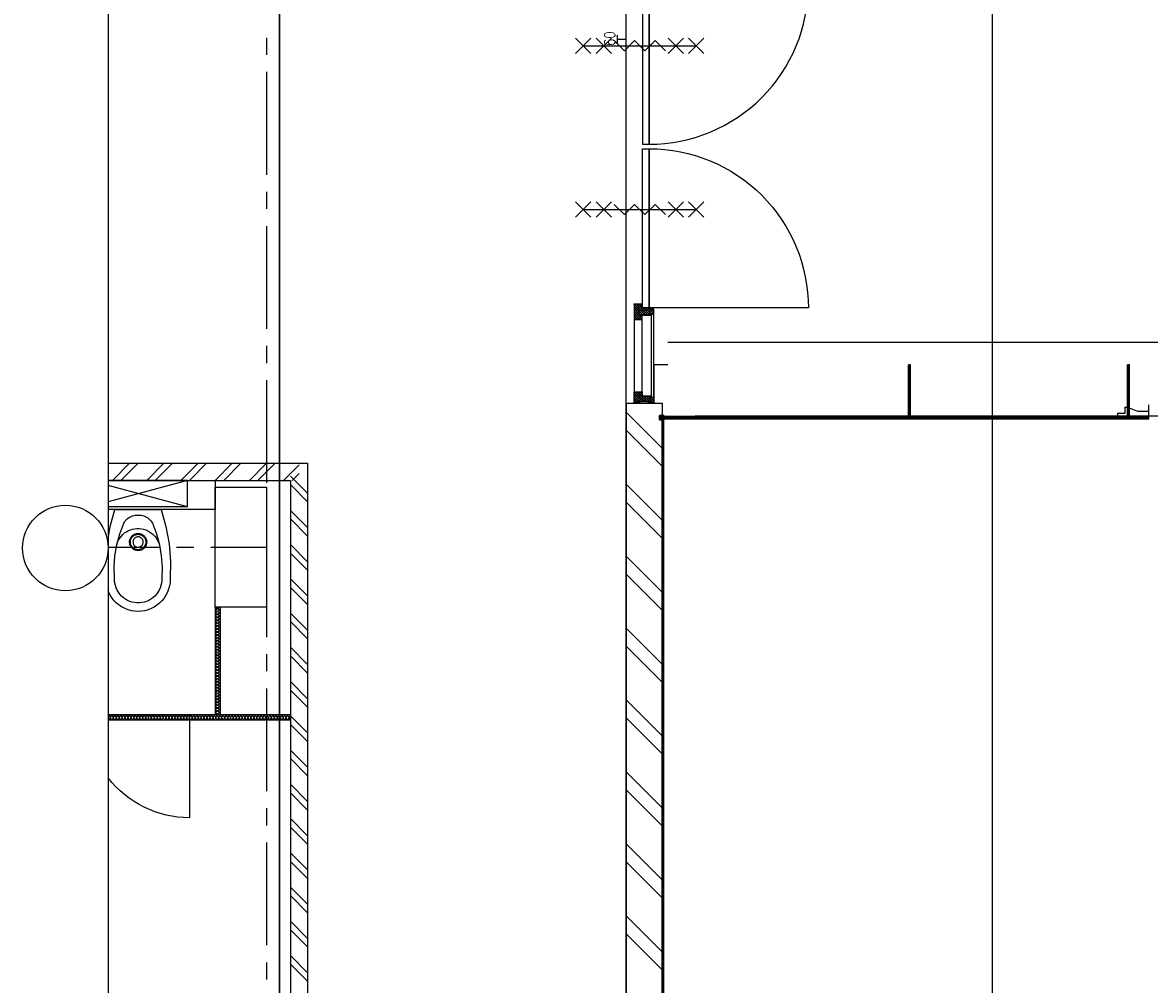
# Model space of a CAD drawing. Extents: x -66955 to 52345, y -20450 to 69550.
# Tile 13 of 94: x -66955 to -60373, y 28021 to 33639. Entities that reach past the tile are written whole.
import ezdxf
from ezdxf.enums import TextEntityAlignment as Align

# ---------------------------------------------------------------- set-up
doc = ezdxf.new("R2010")
doc.units = 0
doc.header["$MEASUREMENT"] = 0
doc.linetypes.add('DASHED', pattern=[0.75, 0.5, -0.25])
doc.linetypes.add('LEEG', pattern=[1, -1])
for name, color, linetype in [('-E2-', 7, 'CONTINUOUS'), ('BEGGR$--21-', 7, 'CONTINUOUS'), ('BEGGR$--22-', 7, 'CONTINUOUS'), ('BEGGR$--28-', 7, 'CONTINUOUS'), ('BEGGR$--32-', 7, 'CONTINUOUS'), ('BEGGR$--74-', 7, 'CONTINUOUS'), ('BEGGR$--E5-', 7, 'CONTINUOUS'), ('BEGGR$--E6-', 7, 'CONTINUOUS'), ('BEGGR--74-', 7, 'CONTINUOUS'), ('STRAMIEN--E3-', 7, 'CONTINUOUS'), ('STRAMIEN--E7-', 7, 'CONTINUOUS')]:
    doc.layers.add(name, color=color, linetype=linetype)
doc.styles.add('ROMANS', font='ROMANS', dxfattribs={"height": 0.2})
doc.styles.add('txt', font='TXT', dxfattribs={"height": 0.2})

# ---------------------------------------------------------------- blocks, each defined once
blk = doc.blocks.new('*O0')
at = {"layer": '-E2-', "color": 7, "linetype": 'CONTINUOUS'}
for points in [[(42000, -89500), (42000, 0), (-76800, 0), (-76800, -89500)], [(-75800, -1000), (41000, -1000), (41000, -79500), (-75800, -79500), (-75800, -1000)], [(41000, -1000), (-75800, -1000), (-75800, -79500), (41000, -79500)]]:
    blk.add_lwpolyline(points, close=True, dxfattribs=at)
blk = doc.blocks.new('A0100S')
at = {"layer": '-E2-', "color": 7, "linetype": 'CONTINUOUS'}
blk.add_blockref('*O0', (-42000, 89500), dxfattribs=at)
blk = doc.blocks.new('*O595')
at = {"layer": 'BEGGR$--E6-', "color": 7, "linetype": 'CONTINUOUS'}
for p, q in [((-375, -45), (-285, 45)), ((-285, -45), (-375, 45)), ((-330, 0), (330, 0)), ((-255, -45), (-165, 45)), ((-165, -45), (-255, 45)), ((165, -45), (255, 45)), ((255, -45), (165, 45)), ((285, -45), (375, 45)), ((375, -45), (285, 45))]:
    blk.add_line(p, q, dxfattribs=at)
blk.add_lwpolyline([(-150, 30), (-90, -30), (-30, 30.02), (30, -30), (90, 30), (150, -30)], dxfattribs=at)
blk = doc.blocks.new('*O596')
at = {"layer": 'BEGGR$--E6-', "color": 7, "linetype": 'CONTINUOUS'}
for p, q in [((-375, -45), (-285, 45)), ((-285, -45), (-375, 45)), ((-330, 0), (330, 0)), ((-255, -45), (-165, 45)), ((-165, -45), (-255, 45)), ((165, -45), (255, 45)), ((255, -45), (165, 45)), ((285, -45), (375, 45)), ((375, -45), (285, 45))]:
    blk.add_line(p, q, dxfattribs=at)
blk.add_lwpolyline([(-150, 30), (-90, -30), (-30, 30.02), (30, -30), (90, 30), (150, -30)], dxfattribs=at)
blk = doc.blocks.new('*O604')
at = {"layer": 'BEGGR$--32-', "color": 7, "linetype": 'CONTINUOUS'}
for p, q in [((-494.36, 1500), (-508.5, 1485.86)), ((-480.22, 1500), (-508.5, 1471.72)), ((-508.5, 1500), (-461.5, 1453)), ((-475.07, 1491), (-508.5, 1457.57)), ((-460.93, 1491), (-508.5, 1443.43)), ((-508.5, 1485.86), (-461.5, 1438.86)), ((-508.5, 1471.72), (-469.78, 1433)), ((-508.5, 1457.57), (-483.93, 1433)), ((-446.79, 1491), (-504.79, 1433)), ((-494.36, 1500), (-452.36, 1458)), ((-432.65, 1491), (-490.65, 1433)), ((-480.22, 1500), (-478.5, 1498.28)), ((-471.22, 1491), (-438.22, 1458)), ((-457.07, 1491), (-424.07, 1458)), ((-409.51, 1500), (-451.51, 1458)), ((-442.93, 1491), (-410.5, 1458.57)), ((-395.36, 1500), (-437.36, 1458)), ((-428.79, 1491), (-401.79, 1464)), ((-423.65, 1500), (-424.5, 1499.15)), ((-423.65, 1500), (-394.5, 1470.85)), ((-394.5, 1486.72), (-423.22, 1458)), ((-409.51, 1500), (-394.5, 1484.99)), ((-394.5, 1472.58), (-403.08, 1464)), ((-395.36, 1500), (-394.5, 1499.14)), ((-508.5, 1443.43), (-498.07, 1433)), ((-461.5, 1448.01), (-476.51, 1433)), ((-461.5, 1433.86), (-462.36, 1433)), ((-508.5, 1004.85), (-503.35, 1010)), ((-508.5, 990.71), (-489.21, 1010)), ((-508.5, 976.57), (-475.07, 1010)), ((-508.5, 962.43), (-461.5, 1009.43)), ((-448.65, 945), (-508.5, 1004.85)), ((-508.5, 948.28), (-461.5, 995.28)), ((-461.5, 943.71), (-508.5, 990.71)), ((-434.51, 945), (-499.51, 1010)), ((-461.5, 986.14), (-485.36, 1010)), ((-461.5, 1000.28), (-471.22, 1010)), ((-508.5, 934.14), (-457.64, 985)), ((-508.5, 920), (-443.5, 985)), ((-461.5, 929.57), (-508.5, 976.57)), ((-466.07, 920), (-508.5, 962.43)), ((-480.22, 920), (-508.5, 948.28)), ((-494.36, 920), (-508.5, 934.14)), ((-494.36, 920), (-429.36, 985)), ((-480.22, 920), (-461.5, 938.72)), ((-466.07, 920), (-461.5, 924.57)), ((-420.36, 945), (-460.36, 985)), ((-455.22, 945), (-415.22, 985)), ((-410.5, 949.28), (-446.22, 985)), ((-441.07, 945), (-407.07, 979)), ((-398.08, 951), (-432.08, 985)), ((-426.93, 945), (-394.5, 977.43)), ((-394.5, 961.56), (-417.94, 985)), ((-412.79, 945), (-410.5, 947.29)), ((-406.79, 951), (-394.5, 963.29)), ((-394.5, 975.71), (-397.79, 979)), ((-494.36, -920), (-508.5, -934.14)), ((-480.22, -920), (-508.5, -948.28)), ((-466.07, -920), (-508.5, -962.43)), ((-508.5, -920), (-443.5, -985)), ((-494.36, -920), (-429.36, -985)), ((-480.22, -920), (-461.5, -938.72)), ((-466.07, -920), (-461.5, -924.57)), ((-461.5, -929.57), (-508.5, -976.57)), ((-508.5, -934.14), (-457.64, -985)), ((-461.5, -943.71), (-508.5, -990.71)), ((-448.65, -945), (-508.5, -1004.85)), ((-508.5, -948.28), (-461.5, -995.28)), ((-508.5, -962.43), (-461.5, -1009.43)), ((-508.5, -976.57), (-475.07, -1010)), ((-434.51, -945), (-499.51, -1010)), ((-461.5, -986.14), (-485.36, -1010)), ((-420.36, -945), (-460.36, -985)), ((-455.22, -945), (-415.22, -985)), ((-410.5, -949.28), (-446.22, -985)), ((-441.07, -945), (-407.07, -979)), ((-398.08, -951), (-432.08, -985)), ((-426.93, -945), (-394.5, -977.43)), ((-394.5, -961.56), (-417.94, -985)), ((-412.79, -945), (-410.5, -947.29)), ((-406.79, -951), (-394.5, -963.29)), ((-394.5, -975.71), (-397.79, -979)), ((-508.5, -990.71), (-489.21, -1010)), ((-508.5, -1004.85), (-503.35, -1010)), ((-461.5, -1000.28), (-471.22, -1010)), ((-508.5, -1443.43), (-498.07, -1433)), ((-508.5, -1457.57), (-483.93, -1433)), ((-508.5, -1471.72), (-469.78, -1433)), ((-508.5, -1485.86), (-461.5, -1438.86)), ((-460.93, -1491), (-508.5, -1443.43)), ((-446.79, -1491), (-504.79, -1433)), ((-432.65, -1491), (-490.65, -1433)), ((-461.5, -1448.01), (-476.51, -1433)), ((-461.5, -1433.86), (-462.36, -1433)), ((-508.5, -1500), (-461.5, -1453)), ((-475.07, -1491), (-508.5, -1457.57)), ((-480.22, -1500), (-508.5, -1471.72)), ((-494.36, -1500), (-508.5, -1485.86)), ((-494.36, -1500), (-452.36, -1458)), ((-480.22, -1500), (-478.5, -1498.28)), ((-471.22, -1491), (-438.22, -1458)), ((-457.07, -1491), (-424.07, -1458)), ((-409.51, -1500), (-451.51, -1458)), ((-442.93, -1491), (-410.5, -1458.57)), ((-395.36, -1500), (-437.36, -1458)), ((-428.79, -1491), (-401.79, -1464)), ((-423.65, -1500), (-424.5, -1499.15)), ((-423.65, -1500), (-394.5, -1470.85)), ((-394.5, -1486.72), (-423.22, -1458)), ((-409.51, -1500), (-394.5, -1484.99)), ((-394.5, -1472.58), (-403.08, -1464)), ((-395.36, -1500), (-394.5, -1499.14))]:
    blk.add_line(p, q, dxfattribs=at)
for points in [[(-508.5, 1500), (-508.5, 1433), (-461.5, 1433), (-461.5, 1458), (-410.5, 1458), (-410.5, 1464), (-394.5, 1464), (-394.5, 1500), (-424.5, 1500), (-424.5, 1491), (-478.5, 1491), (-478.5, 1500)], [(-508.5, 1500), (-508.5, 1433), (-461.5, 1433), (-461.5, 1458), (-410.5, 1458), (-410.5, 1464), (-394.5, 1464), (-394.5, 1500), (-424.5, 1500), (-424.5, 1491), (-478.5, 1491), (-478.5, 1500)], [(-461.5, 1458), (-461.5, 985), (-410.5, 985), (-410.5, 1458)], [(-410.5, 979), (-410.5, 1464), (-394.5, 1464), (-394.5, 979)], [(-508.5, 1010), (-508.5, 1433), (-461.5, 1433), (-461.5, 1010)], [(-508.5, 920), (-508.5, 1010), (-461.5, 1010), (-461.5, 985), (-410.5, 985), (-410.5, 979), (-394.5, 979), (-394.5, 951), (-410.5, 951), (-410.5, 945), (-461.5, 945), (-461.5, 920)], [(-508.5, 920), (-508.5, 1010), (-461.5, 1010), (-461.5, 985), (-410.5, 985), (-410.5, 979), (-394.5, 979), (-394.5, 951), (-410.5, 951), (-410.5, 945), (-461.5, 945), (-461.5, 920)], [(-459.5, 943), (-459.5, 13), (-421.5, 13), (-421.5, 943)], [(-459.5, -943), (-459.5, -13), (-421.5, -13), (-421.5, -943)], [(-508.5, -920), (-508.5, -1010), (-461.5, -1010), (-461.5, -985), (-410.5, -985), (-410.5, -979), (-394.5, -979), (-394.5, -951), (-410.5, -951), (-410.5, -945), (-461.5, -945), (-461.5, -920)], [(-508.5, -920), (-508.5, -1010), (-461.5, -1010), (-461.5, -985), (-410.5, -985), (-410.5, -979), (-394.5, -979), (-394.5, -951), (-410.5, -951), (-410.5, -945), (-461.5, -945), (-461.5, -920)], [(-461.5, -1458), (-461.5, -985), (-410.5, -985), (-410.5, -1458)], [(-410.5, -979), (-410.5, -1464), (-394.5, -1464), (-394.5, -979)], [(-508.5, -1010), (-508.5, -1433), (-461.5, -1433), (-461.5, -1010)], [(-508.5, -1500), (-508.5, -1433), (-461.5, -1433), (-461.5, -1458), (-410.5, -1458), (-410.5, -1464), (-394.5, -1464), (-394.5, -1500), (-424.5, -1500), (-424.5, -1491), (-478.5, -1491), (-478.5, -1500)], [(-508.5, -1500), (-508.5, -1433), (-461.5, -1433), (-461.5, -1458), (-410.5, -1458), (-410.5, -1464), (-394.5, -1464), (-394.5, -1500), (-424.5, -1500), (-424.5, -1491), (-478.5, -1491), (-478.5, -1500)]]:
    blk.add_lwpolyline(points, close=True, dxfattribs=at)
for points in [[(-421.49, 13, 0.4142136), (508.5, 943), (-421.5, 943), (-421.5, 13)], [(-421.49, -13, -0.4142136), (508.5, -943), (-421.5, -943), (-421.5, -13)]]:
    blk.add_lwpolyline(points, format="xyb", dxfattribs=at)
for p in [(-508.5, 1500), (-508.5, 920), (-508.5, -920), (-508.5, -1500)]:
    blk.add_point(p, dxfattribs=at)
at = {"layer": 'BEGGR$--32-', "color": 7, "linetype": 'CONTINUOUS', "style": 'txt'}
for p in [(-432.5, 1477), (-432.5, -1467)]:
    blk.add_text('67x114', height=10, rotation=180, dxfattribs=at).set_placement(p)
blk = doc.blocks.new('BI$KS')
at = {"layer": 'BEGGR$--32-', "color": 7, "linetype": 'CONTINUOUS'}
blk.add_blockref('*O604', (508.5, -1500), dxfattribs=at)
blk = doc.blocks.new('AFVOE0')
at = {"layer": 'BEGGR--74-', "color": 7, "linetype": 'CONTINUOUS'}
blk.add_lwpolyline([(30, 0), (29.84, -3.08), (29.37, -6.14), (28.58, -9.12), (27.49, -12.01), (26.11, -14.78), (24.45, -17.38), (22.53, -19.8), (20.38, -22.02), (18.01, -24), (15.44, -25.72), (12.72, -27.17), (9.86, -28.33), (6.89, -29.2), (3.85, -29.75), (0.77, -29.99), (-2.32, -29.91), (-5.38, -29.51), (-8.38, -28.8), (-11.3, -27.79), (-14.1, -26.48), (-16.75, -24.89), (-19.22, -23.04), (-21.48, -20.94), (-23.52, -18.62), (-25.31, -16.1), (-26.83, -13.41), (-28.07, -10.58), (-29.01, -7.64), (-29.64, -4.62), (-29.96, -1.54), (-29.96, 1.54), (-29.64, 4.62), (-29.01, 7.64), (-28.07, 10.58), (-26.83, 13.41), (-25.31, 16.1), (-23.52, 18.62), (-21.48, 20.94), (-19.22, 23.04), (-16.75, 24.89), (-14.1, 26.48), (-11.3, 27.79), (-8.38, 28.8), (-5.38, 29.51), (-2.32, 29.91), (0.77, 29.99), (3.85, 29.75), (6.89, 29.2), (9.86, 28.33), (12.72, 27.17), (15.44, 25.72), (18.01, 24), (20.38, 22.02), (22.53, 19.8), (24.45, 17.38), (26.11, 14.78), (27.49, 12.01), (28.58, 9.12), (29.37, 6.14), (29.84, 3.08), (30, 0)], dxfattribs=at)

msp = doc.modelspace()

# ---------------------------------------------------------------- linework, layer by layer
at = {"layer": 'BEGGR$--21-', "color": 7, "linetype": 'CONTINUOUS'}
for p, q in [((-63430, 31415), (-63430, 21355)), ((-63430, 31415), (-63220, 31415)), ((-63220, 31415), (-63220, 21565)), ((-63430, 31362.5), (-63220, 31152.5)), ((-63430, 31257.5), (-63220, 31047.5)), ((-65290, 31065), (-65290, 26905)), ((-65390, 30990), (-65290, 30890)), ((-65390, 30965), (-65390, 27005)), ((-65390, 30940), (-65290, 30840)), ((-63430, 30942.5), (-63220, 30732.5)), ((-63430, 30837.5), (-63220, 30627.5)), ((-65390, 30790), (-65290, 30690)), ((-65390, 30740), (-65290, 30640)), ((-65390, 30590), (-65290, 30490)), ((-65390, 30540), (-65290, 30440)), ((-63430, 30522.5), (-63220, 30312.5)), ((-63430, 30417.5), (-63220, 30207.5)), ((-65390, 30390), (-65290, 30290)), ((-65390, 30340), (-65290, 30240)), ((-65390, 30190), (-65290, 30090)), ((-65390, 30140), (-65290, 30040)), ((-63430, 30102.5), (-63220, 29892.5)), ((-65390, 29990), (-65290, 29890)), ((-63430, 29997.5), (-63220, 29787.5)), ((-65390, 29940), (-65290, 29840)), ((-65390, 29790), (-65290, 29690)), ((-65390, 29740), (-65290, 29640)), ((-63430, 29682.5), (-63220, 29472.5)), ((-65390, 29590), (-65290, 29490)), ((-63430, 29577.5), (-63220, 29367.5)), ((-65390, 29540), (-65290, 29440)), ((-65390, 29390), (-65290, 29290)), ((-65390, 29340), (-65290, 29240)), ((-63430, 29262.5), (-63220, 29052.5)), ((-65390, 29190), (-65290, 29090)), ((-65390, 29140), (-65290, 29040)), ((-63430, 29157.5), (-63220, 28947.5)), ((-65390, 28990), (-65290, 28890)), ((-65390, 28940), (-65290, 28840)), ((-63430, 28842.5), (-63220, 28632.5)), ((-65390, 28790), (-65290, 28690)), ((-65390, 28740), (-65290, 28640)), ((-63430, 28737.5), (-63220, 28527.5)), ((-65390, 28590), (-65290, 28490)), ((-65390, 28540), (-65290, 28440)), ((-65390, 28390), (-65290, 28290)), ((-63430, 28422.5), (-63220, 28212.5)), ((-65390, 28340), (-65290, 28240)), ((-63430, 28317.5), (-63220, 28107.5)), ((-65390, 28190), (-65290, 28090)), ((-65390, 28140), (-65290, 28040))]:
    msp.add_line(p, q, dxfattribs=at)
at = {"layer": 'BEGGR$--22-', "color": 7, "linetype": 'CONTINUOUS'}
for p, q in [((-56790.66, 31769.98), (-63185.27, 31769.98)), ((-61781.22, 31340), (-61781.22, 31640)), ((-61769.22, 31640), (-61781.22, 31640)), ((-61779.49, 31340), (-61779.49, 31640)), ((-61777.49, 31340), (-61777.49, 31640)), ((-61775.49, 31340), (-61775.49, 31640)), ((-61773.49, 31340), (-61773.49, 31640)), ((-61771.49, 31340), (-61771.49, 31640)), ((-61769.49, 31340), (-61769.49, 31640)), ((-61769.22, 31340), (-61769.22, 31640)), ((-60501.22, 31340), (-60501.22, 31640)), ((-60489.22, 31640), (-60501.22, 31640)), ((-60499.65, 31340), (-60499.65, 31640)), ((-60497.65, 31340), (-60497.65, 31640)), ((-60495.65, 31340), (-60495.65, 31640)), ((-60493.65, 31340), (-60493.65, 31640)), ((-60491.65, 31340), (-60491.65, 31640)), ((-60489.65, 31340), (-60489.65, 31640)), ((-60489.22, 31340), (-60489.22, 31640)), ((-63430, 31415), (-63220, 31415)), ((-60375.86, 31337), (-60375.86, 31405.59)), ((-63229.47, 31337), (-60375.86, 31337)), ((-63229.47, 31325), (-63229.47, 31337)), ((-60375.86, 31335.87), (-63229.47, 31335.87)), ((-60375.86, 31333.87), (-63229.47, 31333.87)), ((-60375.86, 31331.87), (-63229.47, 31331.87)), ((-63220, 31338.35), (-63216.85, 31341.5)), ((-63220, 31341.18), (-63219.68, 31341.5)), ((-63218.52, 31337), (-63214.02, 31341.5)), ((-63215.7, 31337), (-63211.2, 31341.5)), ((-63212.87, 31337), (-63210, 31339.87)), ((-63210.04, 31337), (-63210, 31337.04)), ((-63209.18, 31339.98), (-63016.3, 31339.98)), ((-56810.82, 31339.98), (-63025.72, 31339.98)), ((-61769.22, 31340), (-61781.22, 31340)), ((-60559.42, 31355), (-60559.42, 31340)), ((-60516.22, 31391.8), (-60501.22, 31391.8)), ((-60489.22, 31340), (-60501.22, 31340)), ((-60375.86, 31325), (-60375.86, 31337)), ((-60375.86, 31329.87), (-63229.47, 31329.87)), ((-60375.86, 31327.87), (-63229.47, 31327.87)), ((-60375.86, 31325.87), (-63229.47, 31325.87)), ((-63229.47, 31325), (-60375.86, 31325)), ((-63220, 21565), (-63220, 31318.5)), ((-63210, 31318.5), (-63220, 31318.5)), ((-63210, 21575), (-63210, 31318.5)), ((-66455, 31065), (-65290, 31065)), ((-66430, 30965), (-66330, 31065)), ((-66380, 30965), (-66280, 31065)), ((-66230, 30965), (-66130, 31065)), ((-66180, 30965), (-66080, 31065)), ((-66030, 30965), (-65930, 31065)), ((-65980, 30965), (-65880, 31065)), ((-65830, 30965), (-65730, 31065)), ((-65780, 30965), (-65680, 31065)), ((-65630, 30965), (-65530, 31065)), ((-65580, 30965), (-65480, 31065)), ((-65430, 30965), (-65340, 31055)), ((-65380, 30965), (-65340, 31005)), ((-66455, 30965), (-65390, 30965)), ((-65830, 30225), (-65830, 29595)), ((-65800, 30225), (-65830, 30225)), ((-65800, 30225), (-65800, 29595)), ((-66450.2, 29595), (-66455, 29586.6)), ((-65390, 29595), (-66455, 29595)), ((-66450.2, 29565), (-66455, 29573.4)), ((-65390, 29565), (-66455, 29565)), ((-65830, 29609.4), (-65804.8, 29595)), ((-65800, 29595), (-65830, 29595)), ((-65800, 29609.4), (-65825.2, 29595)), ((-65390, 29565), (-65390, 29595))]:
    msp.add_line(p, q, dxfattribs=at)
at = {"layer": 'BEGGR$--22-', "color": 7, "linetype": 'LEEG'}
for p, q in [((-61775.22, 31340), (-61775.22, 31640)), ((-60495.22, 31340), (-60495.22, 31640)), ((-63229.47, 31331), (-60375.86, 31331)), ((-63215, 21570), (-63215, 31318.5))]:
    msp.add_line(p, q, dxfattribs=at)
at = {"layer": 'BEGGR$--22-', "color": 7, "linetype": 'CONTINUOUS'}
for points in [[(-63185.27, 31639.98), (-63267, 31639.98), (-63267, 31416), (-63219, 31416), (-63219, 31344.45)], [(-63219, 31344.45), (-63209.18, 31344.45), (-63209.18, 31339.98)], [(-60501.22, 31391.8), (-60501.22, 31340), (-60559.42, 31340)], [(-60516.22, 31391.8), (-60516.22, 31355), (-60559.42, 31355)], [(-60375.86, 31367.53), (-60440.11, 31367.53), (-60489.22, 31385.73)], [(-66455, 30965), (-65830, 30965), (-65830, 30795), (-66455, 30795)], [(-65800, 30225), (-65830, 30207.9), (-65800, 30190.8)], [(-65830, 30225), (-65800, 30207.9), (-65830, 30190.8)], [(-65800, 30190.8), (-65830, 30173.7), (-65800, 30156.6)], [(-65830, 30190.8), (-65800, 30173.7), (-65830, 30156.6)], [(-65800, 30156.6), (-65830, 30139.5), (-65800, 30122.4)], [(-65830, 30156.6), (-65800, 30139.5), (-65830, 30122.4)], [(-65800, 30122.4), (-65830, 30105.3), (-65800, 30088.2)], [(-65830, 30122.4), (-65800, 30105.3), (-65830, 30088.2)], [(-65800, 30088.2), (-65830, 30071.1), (-65800, 30054)], [(-65830, 30088.2), (-65800, 30071.1), (-65830, 30054)], [(-65800, 30054), (-65830, 30036.9), (-65800, 30019.8)], [(-65830, 30054), (-65800, 30036.9), (-65830, 30019.8)], [(-65800, 30019.8), (-65830, 30002.7), (-65800, 29985.6)], [(-65830, 30019.8), (-65800, 30002.7), (-65830, 29985.6)], [(-65800, 29985.6), (-65830, 29968.5), (-65800, 29951.4)], [(-65830, 29985.6), (-65800, 29968.5), (-65830, 29951.4)], [(-65800, 29951.4), (-65830, 29934.3), (-65800, 29917.2)], [(-65830, 29951.4), (-65800, 29934.3), (-65830, 29917.2)], [(-65800, 29917.2), (-65830, 29900.1), (-65800, 29883)], [(-65830, 29917.2), (-65800, 29900.1), (-65830, 29883)], [(-65800, 29883), (-65830, 29865.9), (-65800, 29848.8)], [(-65830, 29883), (-65800, 29865.9), (-65830, 29848.8)], [(-65800, 29848.8), (-65830, 29831.7), (-65800, 29814.6)], [(-65830, 29848.8), (-65800, 29831.7), (-65830, 29814.6)], [(-65800, 29814.6), (-65830, 29797.5), (-65800, 29780.4)], [(-65830, 29814.6), (-65800, 29797.5), (-65830, 29780.4)], [(-65800, 29780.4), (-65830, 29763.3), (-65800, 29746.2)], [(-65830, 29780.4), (-65800, 29763.3), (-65830, 29746.2)], [(-65800, 29746.2), (-65830, 29729.1), (-65800, 29712)], [(-65830, 29746.2), (-65800, 29729.1), (-65830, 29712)], [(-65800, 29712), (-65830, 29694.9), (-65800, 29677.8)], [(-65830, 29712), (-65800, 29694.9), (-65830, 29677.8)], [(-65800, 29677.8), (-65830, 29660.7), (-65800, 29643.6)], [(-65830, 29677.8), (-65800, 29660.7), (-65830, 29643.6)], [(-65800, 29643.6), (-65830, 29626.5), (-65800, 29609.4)], [(-65830, 29643.6), (-65800, 29626.5), (-65830, 29609.4)], [(-66416, 29565), (-66433.1, 29595), (-66450.2, 29565)], [(-66416, 29595), (-66433.1, 29565), (-66450.2, 29595)], [(-66381.8, 29565), (-66398.9, 29595), (-66416, 29565)], [(-66381.8, 29595), (-66398.9, 29565), (-66416, 29595)], [(-66347.6, 29565), (-66364.7, 29595), (-66381.8, 29565)], [(-66347.6, 29595), (-66364.7, 29565), (-66381.8, 29595)], [(-66313.4, 29565), (-66330.5, 29595), (-66347.6, 29565)], [(-66313.4, 29595), (-66330.5, 29565), (-66347.6, 29595)], [(-66279.2, 29565), (-66296.3, 29595), (-66313.4, 29565)], [(-66279.2, 29595), (-66296.3, 29565), (-66313.4, 29595)], [(-66245, 29565), (-66262.1, 29595), (-66279.2, 29565)], [(-66245, 29595), (-66262.1, 29565), (-66279.2, 29595)], [(-66210.8, 29565), (-66227.9, 29595), (-66245, 29565)], [(-66210.8, 29595), (-66227.9, 29565), (-66245, 29595)], [(-66176.6, 29565), (-66193.7, 29595), (-66210.8, 29565)], [(-66176.6, 29595), (-66193.7, 29565), (-66210.8, 29595)], [(-66142.4, 29565), (-66159.5, 29595), (-66176.6, 29565)], [(-66142.4, 29595), (-66159.5, 29565), (-66176.6, 29595)], [(-66108.2, 29565), (-66125.3, 29595), (-66142.4, 29565)], [(-66108.2, 29595), (-66125.3, 29565), (-66142.4, 29595)], [(-66074, 29565), (-66091.1, 29595), (-66108.2, 29565)], [(-66074, 29595), (-66091.1, 29565), (-66108.2, 29595)], [(-66039.8, 29565), (-66056.9, 29595), (-66074, 29565)], [(-66039.8, 29595), (-66056.9, 29565), (-66074, 29595)], [(-66005.6, 29565), (-66022.7, 29595), (-66039.8, 29565)], [(-66005.6, 29595), (-66022.7, 29565), (-66039.8, 29595)], [(-65971.4, 29565), (-65988.5, 29595), (-66005.6, 29565)], [(-65971.4, 29595), (-65988.5, 29565), (-66005.6, 29595)], [(-65937.2, 29565), (-65954.3, 29595), (-65971.4, 29565)], [(-65937.2, 29595), (-65954.3, 29565), (-65971.4, 29595)], [(-65903, 29565), (-65920.1, 29595), (-65937.2, 29565)], [(-65903, 29595), (-65920.1, 29565), (-65937.2, 29595)], [(-65868.8, 29565), (-65885.9, 29595), (-65903, 29565)], [(-65868.8, 29595), (-65885.9, 29565), (-65903, 29595)], [(-65834.6, 29565), (-65851.7, 29595), (-65868.8, 29565)], [(-65834.6, 29595), (-65851.7, 29565), (-65868.8, 29595)], [(-65800.4, 29565), (-65817.5, 29595), (-65834.6, 29565)], [(-65800.4, 29595), (-65817.5, 29565), (-65834.6, 29595)], [(-65766.2, 29565), (-65783.3, 29595), (-65800.4, 29565)], [(-65766.2, 29595), (-65783.3, 29565), (-65800.4, 29595)], [(-65732, 29565), (-65749.1, 29595), (-65766.2, 29565)], [(-65732, 29595), (-65749.1, 29565), (-65766.2, 29595)], [(-65697.8, 29565), (-65714.9, 29595), (-65732, 29565)], [(-65697.8, 29595), (-65714.9, 29565), (-65732, 29595)], [(-65663.6, 29565), (-65680.7, 29595), (-65697.8, 29565)], [(-65663.6, 29595), (-65680.7, 29565), (-65697.8, 29595)], [(-65629.4, 29565), (-65646.5, 29595), (-65663.6, 29565)], [(-65629.4, 29595), (-65646.5, 29565), (-65663.6, 29595)], [(-65595.2, 29565), (-65612.3, 29595), (-65629.4, 29565)], [(-65595.2, 29595), (-65612.3, 29565), (-65629.4, 29595)], [(-65561, 29565), (-65578.1, 29595), (-65595.2, 29565)], [(-65561, 29595), (-65578.1, 29565), (-65595.2, 29595)], [(-65526.8, 29565), (-65543.9, 29595), (-65561, 29565)], [(-65526.8, 29595), (-65543.9, 29565), (-65561, 29595)], [(-65492.6, 29565), (-65509.7, 29595), (-65526.8, 29565)], [(-65492.6, 29595), (-65509.7, 29565), (-65526.8, 29595)], [(-65458.4, 29565), (-65475.5, 29595), (-65492.6, 29565)], [(-65458.4, 29595), (-65475.5, 29565), (-65492.6, 29595)], [(-65424.2, 29565), (-65441.3, 29595), (-65458.4, 29565)], [(-65424.2, 29595), (-65441.3, 29565), (-65458.4, 29595)], [(-65390, 29565), (-65407.1, 29595), (-65424.2, 29565)], [(-65390, 29595), (-65407.1, 29565), (-65424.2, 29595)]]:
    msp.add_lwpolyline(points, dxfattribs=at)
for points in [[(-63235, 31318.5), (-63235, 31343.5), (-63210, 31343.5), (-63210, 31318.5)], [(-63210, 31341.5), (-63210, 31343.5), (-63235, 31343.5), (-63235, 31318.5), (-63210, 31318.5), (-63210, 31320.5), (-63233, 31320.5), (-63233, 31341.5)], [(-63220, 31337), (-63220, 31341.5), (-63210, 31341.5), (-63210, 31337)]]:
    msp.add_lwpolyline(points, close=True, dxfattribs=at)
msp.add_lwpolyline([(-66455, 29595), (-65980, 29595), (-65980, 28995, -0.2324406), (-66455, 29228.43)], format="xyb", dxfattribs=at)
at = {"layer": 'BEGGR$--28-', "color": 7, "linetype": 'CONTINUOUS'}
msp.add_lwpolyline([(-65530, 30225), (-65700, 30225), (-65700, 30225), (-65830, 30225), (-65830, 30925), (-65700, 30925), (-65700, 30925), (-65530, 30925)], close=True, dxfattribs=at)
msp.add_lwpolyline([(-65530, 30225), (-65700, 30225), (-65700, 30225), (-65830, 30225), (-65830, 30925), (-65700, 30925), (-65700, 30925), (-65530, 30925)], close=True, dxfattribs=at)
msp.add_lwpolyline([(-65530, 30225), (-65700, 30225), (-65700, 30225), (-65830, 30225), (-65830, 30925), (-65700, 30925), (-65700, 30925), (-65530, 30925)], close=True, dxfattribs=at)
at = {"layer": 'BEGGR$--74-', "color": 7, "linetype": 'CONTINUOUS'}
for p, q in [((-65992.5, 30965), (-66455, 30840.33)), ((-65992.5, 30810), (-66455, 30934.67)), ((-65992.5, 30810), (-66455, 30810)), ((-65992.5, 30795), (-66455, 30795))]:
    msp.add_line(p, q, dxfattribs=at)
for points in [[(-65992.5, 30810), (-65992.5, 30965), (-66455, 30965)], [(-66455, 30624.58), (-66442.46, 30695.43), (-66415, 30795), (-66145, 30795), (-66117.53, 30695.43), (-66099.54, 30593.73), (-66091.17, 30490.78), (-66092.5, 30387.5), (-66093.53, 30367.9), (-66096.6, 30348.52), (-66101.68, 30329.56), (-66108.71, 30311.23), (-66117.62, 30293.75), (-66128.31, 30277.29), (-66140.66, 30262.04), (-66154.54, 30248.16), (-66169.79, 30235.81), (-66186.25, 30225.12), (-66203.74, 30216.21), (-66222.06, 30209.17), (-66241.02, 30204.09), (-66260.4, 30201.02), (-66280, 30200), (-66299.6, 30201.02), (-66318.99, 30204.09), (-66337.95, 30209.17), (-66356.27, 30216.21), (-66373.76, 30225.12), (-66390.22, 30235.81), (-66405.47, 30248.16), (-66419.35, 30262.04), (-66431.7, 30277.29), (-66442.39, 30293.75), (-66451.3, 30311.24), (-66455, 30320.88)], [(-66415, 30795), (-66145, 30795), (-66117.53, 30695.43), (-66099.54, 30593.73), (-66091.17, 30490.78), (-66092.5, 30387.5), (-66093.53, 30367.9), (-66096.6, 30348.52), (-66101.68, 30329.56), (-66108.71, 30311.23), (-66117.62, 30293.75), (-66128.31, 30277.29), (-66140.66, 30262.04), (-66154.54, 30248.16), (-66169.79, 30235.81), (-66186.25, 30225.12), (-66203.74, 30216.21), (-66222.06, 30209.17), (-66241.02, 30204.09), (-66260.4, 30201.02), (-66280, 30200), (-66299.6, 30201.02), (-66318.99, 30204.09), (-66337.95, 30209.17), (-66356.27, 30216.21), (-66373.76, 30225.12), (-66390.22, 30235.81), (-66405.47, 30248.16), (-66419.35, 30262.04), (-66431.7, 30277.29), (-66442.39, 30293.75), (-66451.3, 30311.24), (-66455, 30320.88)], [(-66455, 30624.58), (-66442.46, 30695.43), (-66415, 30795)], [(-66280, 30761), (-66271.51, 30761.4), (-66263.02, 30760.94), (-66254.61, 30759.64), (-66246.38, 30757.5), (-66238.41, 30754.54), (-66230.77, 30750.8), (-66223.55, 30746.32), (-66216.81, 30741.13), (-66210.63, 30735.29), (-66205.07, 30728.86), (-66200.17, 30721.91), (-66196, 30714.5), (-66172.66, 30652.97), (-66155.48, 30589.45), (-66144.62, 30524.55), (-66140.18, 30458.89), (-66142.21, 30393.12), (-66142.37, 30378.79), (-66144.02, 30364.55), (-66147.13, 30350.56), (-66151.68, 30336.97), (-66157.62, 30323.93), (-66164.88, 30311.57), (-66173.38, 30300.03), (-66183.03, 30289.44), (-66193.74, 30279.9), (-66205.37, 30271.53), (-66217.81, 30264.41), (-66230.92, 30258.62), (-66244.56, 30254.22), (-66258.58, 30251.26), (-66272.84, 30249.77), (-66287.17, 30249.77), (-66301.43, 30251.26), (-66315.45, 30254.22), (-66329.09, 30258.62), (-66342.2, 30264.41), (-66354.64, 30271.53), (-66366.27, 30279.9), (-66376.97, 30289.44), (-66386.63, 30300.03), (-66395.13, 30311.57), (-66402.39, 30323.93), (-66408.33, 30336.97), (-66412.88, 30350.56), (-66415.99, 30364.55), (-66417.64, 30378.79), (-66417.8, 30393.12), (-66419.83, 30458.89), (-66415.39, 30524.55), (-66404.52, 30589.45), (-66387.34, 30652.97), (-66364, 30714.5), (-66359.83, 30721.91), (-66354.94, 30728.86), (-66349.37, 30735.29), (-66343.19, 30741.13), (-66336.45, 30746.32), (-66329.23, 30750.8), (-66321.59, 30754.54), (-66313.62, 30757.5), (-66305.39, 30759.64), (-66296.99, 30760.94), (-66288.49, 30761.4), (-66280, 30761)], [(-66406, 30582.5), (-66402.68, 30595.03), (-66398.11, 30607.16), (-66392.34, 30618.76), (-66385.44, 30629.73), (-66377.46, 30639.94), (-66368.5, 30649.3), (-66358.64, 30657.71), (-66347.98, 30665.08), (-66336.63, 30671.34), (-66324.71, 30676.43), (-66312.34, 30680.29), (-66299.64, 30682.88), (-66286.75, 30684.18), (-66273.79, 30684.17), (-66260.9, 30682.86), (-66248.2, 30680.25), (-66235.83, 30676.38), (-66223.92, 30671.28), (-66212.58, 30665.01), (-66201.93, 30657.63), (-66192.08, 30649.21), (-66183.12, 30639.84), (-66175.16, 30629.61), (-66168.27, 30618.64), (-66162.51, 30607.03), (-66157.96, 30594.89), (-66154.65, 30582.36)], [(-66280, 30655), (-66274.86, 30654.74), (-66269.77, 30653.94), (-66264.79, 30652.63), (-66259.98, 30650.82), (-66255.37, 30648.51), (-66251.03, 30645.75), (-66246.99, 30642.56), (-66243.31, 30638.96), (-66240.01, 30635.01), (-66237.13, 30630.74), (-66234.71, 30626.2), (-66232.78, 30621.43), (-66231.34, 30616.48), (-66230.41, 30611.42), (-66230.02, 30606.29), (-66230.15, 30601.14), (-66230.81, 30596.04), (-66231.99, 30591.03), (-66233.68, 30586.16), (-66235.87, 30581.5), (-66238.52, 30577.09), (-66241.61, 30572.97), (-66245.1, 30569.19), (-66248.97, 30565.79), (-66253.17, 30562.81), (-66257.65, 30560.28), (-66262.36, 30558.21), (-66267.27, 30556.65), (-66272.31, 30555.6), (-66277.43, 30555.07), (-66282.57, 30555.07), (-66287.69, 30555.6), (-66292.73, 30556.65), (-66297.64, 30558.21), (-66302.35, 30560.28), (-66306.83, 30562.81), (-66311.03, 30565.79), (-66314.9, 30569.19), (-66318.39, 30572.97), (-66321.48, 30577.09), (-66324.13, 30581.5), (-66326.32, 30586.16), (-66328.01, 30591.03), (-66329.19, 30596.04), (-66329.85, 30601.14), (-66329.98, 30606.29), (-66329.59, 30611.42), (-66328.66, 30616.48), (-66327.22, 30621.43), (-66325.29, 30626.2), (-66322.87, 30630.74), (-66319.99, 30635.01), (-66316.69, 30638.96), (-66313.01, 30642.56), (-66308.97, 30645.75), (-66304.63, 30648.51), (-66300.02, 30650.82), (-66295.21, 30652.63), (-66290.23, 30653.94), (-66285.14, 30654.73), (-66280, 30655)], [(-66280, 30650), (-66275.37, 30649.76), (-66270.8, 30649.05), (-66266.31, 30647.87), (-66261.98, 30646.23), (-66257.84, 30644.16), (-66253.93, 30641.68), (-66250.29, 30638.8), (-66246.98, 30635.57), (-66244.01, 30632.01), (-66241.42, 30628.17), (-66239.24, 30624.08), (-66237.5, 30619.78), (-66236.2, 30615.34), (-66235.37, 30610.78), (-66235.01, 30606.16), (-66235.13, 30601.53), (-66235.73, 30596.93), (-66236.79, 30592.42), (-66238.32, 30588.05), (-66240.28, 30583.85), (-66242.66, 30579.88), (-66245.45, 30576.17), (-66248.59, 30572.77), (-66252.07, 30569.71), (-66255.85, 30567.03), (-66259.88, 30564.75), (-66264.13, 30562.89), (-66268.54, 30561.48), (-66273.07, 30560.54), (-66277.68, 30560.06), (-66282.32, 30560.06), (-66286.93, 30560.54), (-66291.46, 30561.48), (-66295.87, 30562.89), (-66300.12, 30564.75), (-66304.15, 30567.03), (-66307.93, 30569.71), (-66311.41, 30572.77), (-66314.55, 30576.17), (-66317.34, 30579.88), (-66319.72, 30583.85), (-66321.68, 30588.05), (-66323.21, 30592.42), (-66324.27, 30596.93), (-66324.87, 30601.53), (-66324.99, 30606.16), (-66324.63, 30610.78), (-66323.8, 30615.34), (-66322.5, 30619.78), (-66320.76, 30624.08), (-66318.58, 30628.17), (-66315.99, 30632.01), (-66313.02, 30635.57), (-66309.71, 30638.8), (-66306.07, 30641.68), (-66302.16, 30644.16), (-66298.02, 30646.23), (-66293.69, 30647.87), (-66289.2, 30649.05), (-66284.63, 30649.76), (-66280, 30650)]]:
    msp.add_lwpolyline(points, dxfattribs=at)
at = {"layer": 'BEGGR$--E5-', "color": 1, "linetype": 'CONTINUOUS'}
for p, q in [((-63480, 33514), (-63480, 33564)), ((-63430, 33539), (-63480, 33539))]:
    msp.add_line(p, q, dxfattribs=at)
at = {"layer": 'BEGGR$--E5-', "color": 1, "linetype": 'DASHED'}
msp.add_lwpolyline([(-63430, 44475), (-56590, 44475), (-56590, 21355), (-63430, 21355)], close=True, dxfattribs=at)
at = {"layer": 'STRAMIEN--E3-', "color": 251, "linetype": 'DASHED'}
msp.add_line((-61292, 69050), (-61292, 22497), dxfattribs=at)
at = {"layer": 'STRAMIEN--E7-', "color": 7, "linetype": 'CONTINUOUS'}
for p, q in [((-65530, 33550), (-65530, 33450)), ((-65530, 33350), (-65530, 33050)), ((-65530, 33050), (-65530, 32750)), ((-65530, 32650), (-65530, 32550)), ((-65530, 32450), (-65530, 32150)), ((-65530, 32150), (-65530, 31850)), ((-65530, 31750), (-65530, 31650)), ((-65530, 31550), (-65530, 31250)), ((-65530, 31250), (-65530, 30950)), ((-65530, 30850), (-65530, 30750)), ((-65530, 30650), (-65530, 30350)), ((-66455, 30575), (-66155, 30575)), ((-66055, 30575), (-65955, 30575)), ((-65855, 30575), (-65555, 30575)), ((-65555, 30575), (-65530, 30575)), ((-65530, 30350), (-65530, 30050)), ((-65530, 29950), (-65530, 29850)), ((-65530, 29750), (-65530, 29450)), ((-65530, 29450), (-65530, 29150)), ((-65530, 29050), (-65530, 28950)), ((-65530, 28850), (-65530, 28550)), ((-65530, 28550), (-65530, 28250)), ((-65530, 28150), (-65530, 28050))]:
    msp.add_line(p, q, dxfattribs=at)
msp.add_circle((-66705, 30570), 250.05, dxfattribs=at)

# ---------------------------------------------------------------- block references
at = {"layer": '-E2-', "color": 7, "linetype": 'CONTINUOUS'}
msp.add_blockref('A0100S', (52345, -20450), dxfattribs=at)
at = {"layer": 'BEGGR$--32-', "color": 7, "linetype": 'CONTINUOUS'}
msp.add_blockref('BI$KS', (-63382, 34415), dxfattribs=at)
at = {"layer": 'BEGGR$--74-', "color": 7, "linetype": 'CONTINUOUS', "yscale": -1, "rotation": 180}
msp.add_blockref('AFVOE0', (-66280, 30605), dxfattribs=at)
at = {"layer": 'BEGGR$--E6-', "color": 7, "linetype": 'CONTINUOUS'}
for name, p in [('*O595', (-63350, 33503)), ('*O596', (-63350, 32547))]:
    msp.add_blockref(name, p, dxfattribs=at)

# ---------------------------------------------------------------- texts
at = {"layer": 'BEGGR$--E5-', "color": 1, "linetype": 'CONTINUOUS', "style": 'ROMANS', "width": 0.8}
msp.add_text('60', height=62.5, rotation=90, dxfattribs=at).set_placement((-63525.34, 33544.16), align=Align.MIDDLE)

doc.saveas('drawing.dxf')
